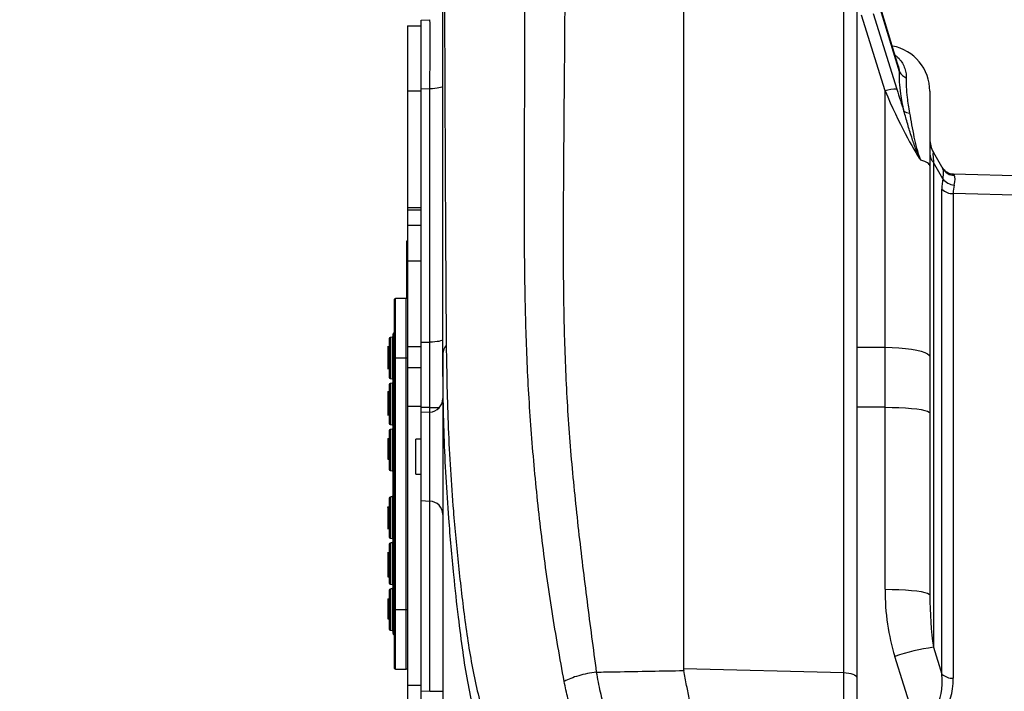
# Model space of a CAD drawing. Extents: x 0 to 8410, y 0 to 5940.
# Tile 112 of 210: x 6516 to 6880, y 2335 to 2583. Entities that reach past the tile are written whole.
import ezdxf

# ---------------------------------------------------------------- set-up
doc = ezdxf.new("R2010")
doc.units = 0
doc.header["$LTSCALE"] = 10
doc.layers.get('0').update_dxf_attribs({"linetype": 'CONTINUOUS'})
doc.styles.add('SLDTEXTSTYLE0', font='TXT', dxfattribs={"width": 0.605})
doc.dimstyles.new('SLDDIMSTYLE1', dxfattribs={"dimtxt": 50, "dimasz": 50, "dimexe": 0, "dimexo": 0.0625, "dimgap": 12.5, "dimtad": 1, "dimdec": 1, "dimrnd": 1e-09, "dimzin": 12, "dimtxsty": 'SLDTEXTSTYLE0', "dimsah": 1, "dimcen": 0.09, "dimazin": 3, "dimtfac": 1, "dimtofl": 0, "dimtmove": 0, "dimatfit": 3, "dimtolj": 1, "dimtzin": 12})

# ---------------------------------------------------------------- blocks, each defined once
blk = doc.blocks.new('_D_6')
at = {"color": 7, "linetype": 'CONTINUOUS'}
for p, q in [((6267.77, 2658.22), (6267.77, 1577.39)), ((7797.78, 2658.22), (7797.78, 1577.39)), ((6267.77, 1592.39), (7797.78, 1592.39))]:
    blk.add_line(p, q, dxfattribs=at)
for points in [[(6267.77, 1592.39), (6317.77, 1584.89), (6317.77, 1599.89)], [(7797.78, 1592.39), (7747.78, 1599.89), (7747.78, 1584.89)]]:
    blk.add_solid(points, dxfattribs=at)
at = {"color": 7, "linetype": 'CONTINUOUS', "insert": (6956.39, 1656.84), "char_height": 50, "attachment_point": 1, "rotation": 360, "style": 'SLDTEXTSTYLE0'}
blk.add_mtext('1530', dxfattribs=at)
blk = doc.blocks.new('_D_9')
at = {"color": 7, "linetype": 'CONTINUOUS'}
for p, q in [((6664.78, 2211.09), (6664.78, 2163.24)), ((7032.78, 2190.57), (7032.78, 2163.24)), ((6664.78, 2178.24), (6305.34, 2178.24)), ((7032.78, 2178.24), (6664.78, 2178.24))]:
    blk.add_line(p, q, dxfattribs=at)
for points in [[(6664.78, 2178.24), (6714.78, 2170.74), (6714.78, 2185.74)], [(7032.78, 2178.24), (6982.78, 2185.74), (6982.78, 2170.74)]]:
    blk.add_solid(points, dxfattribs=at)
at = {"color": 7, "linetype": 'CONTINUOUS', "char_height": 50, "attachment_point": 1, "style": 'SLDTEXTSTYLE0'}
for s, insert in [('368', (6305.34, 2396.17)), ('(4x M10', (6305.34, 2319.43)), ('view E-E)', (6305.34, 2242.7))]:
    blk.add_mtext(s, dxfattribs=dict(at, insert=insert))

msp = doc.modelspace()

# ---------------------------------------------------------------- linework, layer by layer
at = {"color": 8, "linetype": 'CONTINUOUS'}
for p, q in [((6820.95, 2341.55), (6820.95, 2693.15)), ((6841.63, 2563.53), (6831.85, 2595.42)), ((6836.22, 2556.48), (6827.49, 2584.49)), ((6831.85, 2585.16), (6840.58, 2557.15)), ((6659.78, 2556.59), (6664.78, 2556.59)), ((6668.04, 2557.29), (6664.78, 2557.12)), ((6668.04, 2463.65), (6668.04, 2557.29)), ((6836.22, 2461.76), (6836.22, 2556.48)), ((6854.12, 2530.11), (6854.12, 2350.89)), ((6857.61, 2524.06), (6854.12, 2530.11)), ((6857.24, 2341.02), (6857.24, 2520.16)), ((6861.44, 2518.57), (6861.44, 2339.43)), ((7032.78, 2514.08), (6861.44, 2518.57)), ((6659.78, 2513.4), (6664.78, 2513.4)), ((6659.78, 2512.56), (6664.78, 2512.56)), ((6659.78, 2506.89), (6664.78, 2506.89)), ((6659.78, 2493.71), (6664.78, 2493.71)), ((6655.28, 2457.81), (6655.28, 2479.81)), ((6654.62, 2457.81), (6654.62, 2466.96)), ((6654.83, 2457.81), (6654.83, 2467.17)), ((6653.37, 2465.4), (6653.37, 2457.81)), ((6654.08, 2465.56), (6654.08, 2457.81)), ((6664.78, 2463.63), (6668.04, 2463.65)), ((6659.78, 2462.01), (6664.78, 2462.01)), ((6825.78, 2461.81), (6836.22, 2461.76)), ((6653.37, 2457.81), (6653.37, 2450.23)), ((6654.08, 2457.81), (6654.08, 2450.07)), ((6654.48, 2457.81), (6654.62, 2457.81)), ((6654.62, 2457.81), (6654.83, 2457.81)), ((6654.62, 2364.81), (6654.62, 2457.81)), ((6654.83, 2364.81), (6654.83, 2457.81)), ((6654.83, 2457.81), (6654.98, 2457.81)), ((6654.98, 2457.81), (6655.28, 2457.81)), ((6655.28, 2364.81), (6655.28, 2457.81)), ((6655.28, 2457.81), (6659.28, 2457.81)), ((6659.28, 2457.81), (6659.78, 2457.81)), ((6659.78, 2454.31), (6664.78, 2454.31)), ((6653.37, 2448.4), (6653.37, 2440.81)), ((6654.08, 2448.56), (6654.08, 2440.81)), ((6653.37, 2440.81), (6653.37, 2433.23)), ((6654.08, 2440.81), (6654.08, 2433.07)), ((6659.78, 2439.95), (6664.78, 2439.95)), ((6668.04, 2439.55), (6664.78, 2439.54)), ((6668.04, 2439.55), (6671.6, 2439.55)), ((6668.04, 2437.79), (6668.04, 2439.55)), ((6668.04, 2421.35), (6668.04, 2437.79)), ((6836.22, 2439.59), (6825.78, 2439.64)), ((6836.22, 2372.34), (6836.22, 2439.59)), ((6653.37, 2431.4), (6653.37, 2423.81)), ((6654.08, 2431.56), (6654.08, 2423.81)), ((6653.37, 2423.81), (6653.37, 2416.23)), ((6654.08, 2423.81), (6654.08, 2416.07)), ((6668.04, 2404.92), (6668.04, 2421.35)), ((6653.37, 2406.4), (6653.37, 2398.81)), ((6654.08, 2406.56), (6654.08, 2398.81)), ((6668.04, 2334.63), (6668.04, 2404.92)), ((6653.37, 2398.81), (6653.37, 2391.23)), ((6654.08, 2398.81), (6654.08, 2391.07)), ((6653.37, 2389.4), (6653.37, 2381.81)), ((6654.08, 2389.56), (6654.08, 2381.81)), ((6652.48, 2380.66), (6652.98, 2380.66)), ((6653.37, 2381.81), (6653.37, 2374.23)), ((6654.08, 2381.81), (6654.08, 2374.07)), ((6653.37, 2372.4), (6653.37, 2364.81)), ((6654.08, 2372.56), (6654.08, 2364.81)), ((6653.37, 2364.81), (6653.37, 2357.23)), ((6654.08, 2364.81), (6654.08, 2357.07)), ((6654.48, 2364.81), (6654.62, 2364.81)), ((6654.62, 2364.81), (6654.83, 2364.81)), ((6654.62, 2355.67), (6654.62, 2364.81)), ((6654.83, 2364.81), (6654.98, 2364.81)), ((6654.83, 2355.46), (6654.83, 2364.81)), ((6654.98, 2364.81), (6655.28, 2364.81)), ((6655.28, 2342.81), (6655.28, 2364.81)), ((6655.28, 2364.81), (6659.28, 2364.81)), ((6659.28, 2364.81), (6659.78, 2364.81)), ((6854.12, 2350.89), (6857.24, 2341.02)), ((6847.1, 2324.6), (6839.84, 2347.55)), ((6761.78, 2343.1), (6820.95, 2341.55)), ((6659.78, 2336.94), (6664.78, 2336.94)), ((6664.78, 2334.8), (6668.04, 2334.63)), ((6668.04, 2334.63), (6672.78, 2334.63))]:
    msp.add_line(p, q, dxfattribs=at)
at = {"color": 7, "linetype": 'CONTINUOUS'}
for p, q in [((6825.78, 2695.1), (6825.78, 2339.68)), ((6761.78, 2664.48), (6761.78, 2343.1)), ((6840.89, 2566.67), (6832.13, 2595.21)), ((6659.78, 2580.58), (6664.78, 2580.58)), ((6659.78, 2580.58), (6659.78, 2556.59)), ((6664.78, 2582.65), (6668.04, 2582.82)), ((6664.78, 2557.12), (6664.78, 2582.65)), ((6659.78, 2556.59), (6659.78, 2513.4)), ((6664.78, 2463.63), (6664.78, 2557.12)), ((6852.78, 2556.39), (6852.78, 2528.83)), ((6854.12, 2533.75), (6857.61, 2527.69)), ((6852.78, 2528.83), (6852.78, 2458.35)), ((6861.44, 2525.84), (7032.78, 2521.35)), ((6659.78, 2513.4), (6659.78, 2512.56)), ((6659.48, 2501.06), (6659.78, 2501.06)), ((6659.48, 2479.73), (6659.48, 2501.06)), ((6654.98, 2457.81), (6654.98, 2479.51)), ((6659.28, 2479.81), (6655.28, 2479.81)), ((6659.78, 2479.61), (6659.28, 2479.81)), ((6659.28, 2457.81), (6659.28, 2479.81)), ((6852.78, 2472.46), (6852.78, 2472.46)), ((6654.83, 2467.17), (6654.62, 2466.96)), ((6659.83, 2468.88), (6659.78, 2468.91)), ((6652.98, 2464.91), (6652.98, 2457.81)), ((6654.08, 2465.56), (6653.37, 2465.4)), ((6654.48, 2457.81), (6654.48, 2466.6)), ((6664.78, 2439.54), (6664.78, 2463.63)), ((6652.98, 2461.87), (6652.41, 2461.87)), ((6652.48, 2461.02), (6652.98, 2461.02)), ((6652.48, 2461.02), (6652.48, 2460.36)), ((6652.48, 2460.36), (6652.98, 2460.36)), ((6659.78, 2462.01), (6659.78, 2454.31)), ((6652.98, 2459.34), (6652.41, 2459.34)), ((6652.48, 2458.08), (6652.98, 2458.08)), ((6652.98, 2457.81), (6652.98, 2450.71)), ((6654.48, 2364.81), (6654.48, 2457.81)), ((6654.98, 2364.81), (6654.98, 2457.81)), ((6659.28, 2364.81), (6659.28, 2457.81)), ((6672.78, 2459.42), (6672.78, 2296.56)), ((6852.78, 2458.35), (6852.78, 2437.52)), ((6652.41, 2453.91), (6652.98, 2453.91)), ((6652.48, 2454.37), (6652.98, 2454.37)), ((6659.78, 2454.31), (6659.78, 2439.95)), ((6653.37, 2450.23), (6654.08, 2450.07)), ((6652.48, 2445.37), (6652.98, 2445.37)), ((6652.48, 2445.37), (6652.48, 2444.57)), ((6652.98, 2447.91), (6652.98, 2440.81)), ((6654.08, 2448.56), (6653.37, 2448.4)), ((6652.98, 2442.42), (6652.41, 2442.42)), ((6652.48, 2444.57), (6652.98, 2444.57)), ((6652.48, 2444.57), (6652.48, 2442.83)), ((6652.48, 2442.83), (6652.98, 2442.83)), ((6652.48, 2442.83), (6652.48, 2442.57)), ((6652.48, 2441.17), (6652.98, 2441.17)), ((6652.98, 2440.81), (6652.98, 2433.71)), ((6659.78, 2439.95), (6659.78, 2336.94)), ((6664.78, 2437.61), (6664.78, 2439.54)), ((6668.04, 2437.79), (6664.78, 2437.61)), ((6652.41, 2436.76), (6652.98, 2436.76)), ((6652.48, 2437.24), (6652.98, 2437.24)), ((6664.78, 2421.35), (6664.78, 2437.61)), ((6852.78, 2437.52), (6852.78, 2370.26)), ((6652.98, 2430.91), (6652.98, 2423.81)), ((6653.37, 2433.23), (6654.08, 2433.07)), ((6654.08, 2431.56), (6653.37, 2431.4)), ((6652.48, 2428.11), (6652.98, 2428.11)), ((6652.48, 2428.11), (6652.48, 2424.33)), ((6664.78, 2427.85), (6662.78, 2427.85)), ((6662.78, 2421.35), (6662.78, 2427.85)), ((6652.48, 2424.33), (6652.98, 2424.33)), ((6652.48, 2424.33), (6652.48, 2423.53)), ((6652.48, 2423.53), (6652.98, 2423.53)), ((6652.48, 2423.53), (6652.48, 2422.88)), ((6652.98, 2423.81), (6652.98, 2416.71)), ((6652.48, 2422.88), (6652.48, 2421.2)), ((6652.48, 2422.88), (6652.98, 2422.88)), ((6652.48, 2421.2), (6652.98, 2421.2)), ((6652.48, 2421.2), (6652.48, 2420.63)), ((6652.48, 2420.63), (6652.98, 2420.63)), ((6652.48, 2420.63), (6652.48, 2420.37)), ((6652.48, 2420.37), (6652.98, 2420.37)), ((6662.78, 2414.85), (6662.78, 2421.35)), ((6664.78, 2405.09), (6664.78, 2421.35)), ((6653.37, 2416.23), (6654.08, 2416.07)), ((6662.78, 2414.85), (6664.78, 2414.85)), ((6652.98, 2405.91), (6652.98, 2398.81)), ((6654.08, 2406.56), (6653.37, 2406.4)), ((6664.78, 2405.09), (6668.04, 2404.92)), ((6664.78, 2334.8), (6664.78, 2405.09)), ((6652.98, 2402.67), (6652.41, 2402.67)), ((6652.48, 2401.75), (6652.98, 2401.75)), ((6652.98, 2399.88), (6652.41, 2399.88)), ((6652.48, 2398.89), (6652.98, 2398.89)), ((6652.98, 2398.81), (6652.98, 2391.71)), ((6652.41, 2394.77), (6652.98, 2394.77)), ((6652.48, 2395.24), (6652.98, 2395.24)), ((6653.37, 2391.23), (6654.08, 2391.07)), ((6652.98, 2388.91), (6652.98, 2381.81)), ((6654.08, 2389.56), (6653.37, 2389.4)), ((6652.98, 2385.86), (6652.41, 2385.86)), ((6652.48, 2384.83), (6652.98, 2384.83)), ((6652.48, 2380.64), (6652.98, 2380.64)), ((6652.48, 2380.64), (6652.48, 2379.84)), ((6652.48, 2379.84), (6652.98, 2379.84)), ((6652.48, 2379.84), (6652.48, 2376.9)), ((6652.98, 2381.81), (6652.98, 2374.71)), ((6652.48, 2376.9), (6652.98, 2376.9)), ((6653.37, 2374.23), (6654.08, 2374.07)), ((6654.08, 2372.56), (6653.37, 2372.4)), ((6652.48, 2368.86), (6652.98, 2368.86)), ((6652.48, 2368.86), (6652.48, 2361.97)), ((6652.98, 2371.91), (6652.98, 2364.81)), ((6652.48, 2361.97), (6652.98, 2361.97)), ((6652.48, 2361.97), (6652.48, 2361.4)), ((6652.48, 2361.4), (6652.98, 2361.4)), ((6652.98, 2364.81), (6652.98, 2357.71)), ((6654.48, 2356.02), (6654.48, 2364.81)), ((6654.98, 2343.11), (6654.98, 2364.81)), ((6659.28, 2342.81), (6659.28, 2364.81)), ((6653.37, 2357.23), (6654.08, 2357.07)), ((6654.62, 2355.67), (6654.83, 2355.46)), ((6655.28, 2342.81), (6659.28, 2342.81)), ((6659.28, 2342.81), (6659.78, 2343.01)), ((6825.78, 2339.68), (6825.78, 2317.16)), ((6664.78, 2294.85), (6664.78, 2334.8))]:
    msp.add_line(p, q, dxfattribs=at)
at = {"color": 8, "linetype": 'CONTINUOUS', "flags": 128}
for points in [[(6672.78, 2558.3), (6672.69, 2558.11), (6672.42, 2557.92), (6671.99, 2557.76), (6671.4, 2557.61), (6670.69, 2557.48), (6669.87, 2557.38), (6668.98, 2557.32), (6668.04, 2557.29)], [(6852.78, 2528.83), (6852.72, 2529.1), (6852.56, 2529.37), (6852.3, 2529.63), (6851.93, 2529.89), (6851.47, 2530.15), (6850.9, 2530.39), (6850.24, 2530.63), (6849.49, 2530.85)], [(6672.78, 2464.65), (6672.69, 2464.46), (6672.42, 2464.28), (6671.99, 2464.11), (6671.4, 2463.96), (6670.69, 2463.84), (6669.87, 2463.74), (6668.98, 2463.68), (6668.04, 2463.65)], [(6836.22, 2461.76), (6838.83, 2461.71), (6841.37, 2461.57), (6843.77, 2461.36), (6845.98, 2461.08), (6847.95, 2460.73), (6849.63, 2460.33), (6850.98, 2459.87), (6851.97, 2459.39), (6852.57, 2458.87), (6852.78, 2458.35)], [(6836.22, 2439.59), (6838.83, 2439.56), (6841.37, 2439.48), (6843.77, 2439.35), (6845.98, 2439.18), (6847.95, 2438.97), (6849.63, 2438.72), (6850.98, 2438.45), (6851.97, 2438.15), (6852.57, 2437.84), (6852.78, 2437.52)], [(6836.22, 2372.34), (6838.83, 2372.3), (6841.37, 2372.22), (6843.77, 2372.09), (6845.98, 2371.92), (6847.95, 2371.71), (6849.63, 2371.46), (6850.98, 2371.19), (6851.97, 2370.89), (6852.57, 2370.58), (6852.78, 2370.26)], [(6820.95, 2341.55), (6821.9, 2341.51), (6822.81, 2341.39), (6823.64, 2341.22), (6824.37, 2340.98), (6824.97, 2340.7), (6825.41, 2340.38), (6825.68, 2340.04), (6825.78, 2339.68)]]:
    msp.add_lwpolyline(points, dxfattribs=at)
at = {"color": 7, "linetype": 'CONTINUOUS'}
for centre, radius, start, end in [((6835.78, 2556.39), 17, 0, 79.3533), ((6862.78, 2538.75), 10, 180, 210), ((6861.57, 2530.84), 5, 210, 268.5), ((6655.28, 2479.51), 0.3, 90, 180), ((6654.98, 2466.6), 0.5, 135, 180), ((6654.48, 2467.52), 0.5, 315, 0), ((6653.48, 2464.91), 0.5, 102.5, 180), ((6653.98, 2466.05), 0.5, 282.5, 0), ((6653.48, 2450.71), 0.5, 180, 257.5), ((6653.98, 2449.58), 0.5, 0, 77.5), ((6653.98, 2449.05), 0.5, 282.5, 0), ((6653.48, 2447.91), 0.5, 102.5, 180), ((6667.78, 2442.78), 5, 273, 0), ((6653.48, 2433.71), 0.5, 180, 257.5), ((6653.48, 2430.91), 0.5, 102.5, 180), ((6653.98, 2432.58), 0.5, 0, 77.5), ((6653.98, 2432.05), 0.5, 282.5, 0), ((6653.48, 2416.71), 0.5, 180, 257.5), ((6653.98, 2415.58), 0.5, 0, 77.5), ((6653.48, 2405.91), 0.5, 102.5, 180), ((6653.98, 2407.05), 0.5, 282.5, 0), ((6667.78, 2399.93), 5, 0, 87), ((6653.48, 2391.71), 0.5, 180, 257.5), ((6653.98, 2390.58), 0.5, 0, 77.5), ((6653.48, 2388.91), 0.5, 102.5, 180), ((6653.98, 2390.05), 0.5, 282.5, 0), ((6653.48, 2374.71), 0.5, 180, 257.5), ((6653.48, 2371.91), 0.5, 102.5, 180), ((6653.98, 2373.58), 0.5, 0, 77.5), ((6653.98, 2373.05), 0.5, 282.5, 0), ((6653.48, 2357.71), 0.5, 180, 257.5), ((6653.98, 2356.58), 0.5, 0, 77.5), ((6654.98, 2356.02), 0.5, 180, 225), ((6654.48, 2355.1), 0.5, 0, 45), ((6655.28, 2343.11), 0.3, 180, 270)]:
    msp.add_arc(centre, radius, start, end, dxfattribs=at)
at = {"color": 8, "linetype": 'CONTINUOUS'}
for centre, radius, start, end in [((6846.44, 2566.49), 5.65, 211.6437, 245.4344), ((6840.1, 2545.83), 11.33, 87.5467, 110.0181), ((6845.48, 2552.35), 4.03, 235.7262, 266.8195), ((6857.53, 2533.42), 4.75, 181.53, 224.1377), ((6861.75, 2530.12), 4.8, 210.3806, 270.5888), ((6862.26, 2527.39), 5.72, 215.6038, 265.3657), ((6861.26, 2524.44), 5.87, 226.794, 271.7327), ((6677.39, 2459.26), 4.62, 136.0725, 177.9996), ((6864.17, 2275.69), 75.86, 97.6136, 108.705), ((6861.26, 2345.3), 5.87, 226.7926, 271.7341)]:
    msp.add_arc(centre, radius, start, end, dxfattribs=at)
for centre, major_axis, ratio, start_param, end_param in [((6667.78, 2550.77), (0.26, 32.06), 0.006639, 4.917484, 6.283588), ((6835.78, 2568.9), (-16.49, 40.41), 0.101845, 1.841496, 2.754175), ((6840.27, 2570.58), (-11.51, 40.73), 0.083188, 1.883212, 2.104823), ((6862.78, 2478.75), (-8.76, 55.1), 0.024287, 6.219879, 6.649576), ((6846.92, 2506.21), (10.37, 21.8), 0.160178, 5.743625, 6.173322), ((6876.23, 2505.45), (-14.79, 20.39), 0.001944, 6.281696, 6.507194), ((6846.92, 2506.21), (14.62, 19.38), 0.22039, 5.784072, 6.213769), ((6871.9, 2503.85), (-11.22, 24.89), 0.379268, 0.474236, 0.699734), ((6876.23, 2505.45), (-12.2, 19.57), 0.427591, 0.380139, 0.605636), ((6667.78, 2439.52), (0.03, 120), 0.002181, 4.71268, 4.914859), ((6835.78, 2405.45), (0.07, 280), 0.00157, 4.834624, 4.914882), ((6863.22, 2373.35), (0.78, 49.86), 0.541336, 1.599582, 2.123181), ((6862.78, 2371.28), (0.28, 39.04), 0.256034, 1.598606, 2.122205), ((6820.78, 2367.83), (-0.13, 70.03), 0.001932, 3.970838, 4.327761), ((6835.77, 2356.91), (-15.98, 31.51), 0.459058, 2.859594, 3.970199), ((6835.64, 2353.73), (-19, 29.67), 0.587911, 2.773609, 3.884213)]:
    msp.add_ellipse(centre, major_axis=major_axis, ratio=ratio, start_param=start_param, end_param=end_param, dxfattribs=at)
at = {"color": 7, "linetype": 'CONTINUOUS'}
msp.add_ellipse((7764.66, 2343.11), major_axis=(1002.88, 0.01), ratio=0.064723, start_param=3.141592, end_param=3.154017, dxfattribs=at)
at = {"color": 8, "linetype": 'CONTINUOUS'}
for points, knots in [([(6718.17, 2638.32), (6718.14, 2632.68), (6717.99, 2603.72), (6717.71, 2566.01), (6717.37, 2525.2), (6717.22, 2498.96), (6717.45, 2472.73), (6718.31, 2446.48), (6720.16, 2420.23), (6722.86, 2394.01), (6726.07, 2367.85), (6728.37, 2350.42), (6729.52, 2341.71)], [0, 0, 0, 0, 0.056868, 0.292238, 0.380478, 0.468728, 0.556957, 0.645169, 0.733846, 0.822549, 0.911282, 1, 1, 1, 1]), ([(6673.31, 2630.89), (6673.39, 2603.77), (6673.52, 2562.13), (6673.75, 2513.26), (6673.92, 2484.25), (6674.02, 2469.73), (6674.06, 2462.47)], [0, 0, 0, 0, 0.482954, 0.741477, 0.870738, 1, 1, 1, 1]), ([(6717.65, 2338.28), (6716.11, 2346.85), (6713.03, 2363.99), (6709.42, 2390.17), (6706.57, 2416.52), (6704.54, 2442.87), (6703.41, 2469.16), (6702.98, 2495.44), (6702.97, 2521.74), (6703.11, 2562.52), (6703.19, 2599.96), (6703.25, 2628.67), (6703.27, 2634.13)], [0, 0, 0, 0, 0.089161, 0.178371, 0.267595, 0.356776, 0.445232, 0.533707, 0.622205, 0.710691, 0.944977, 1, 1, 1, 1]), ([(6839.95, 2569.73), (6840.31, 2569.44), (6841.28, 2568.67), (6842.44, 2567.17), (6843.4, 2565.31), (6844.02, 2563.34), (6844.07, 2562.02), (6844.09, 2561.35)], [0, 0, 0, 0, 0.130748, 0.347703, 0.568837, 0.782744, 1, 1, 1, 1]), ([(6841.63, 2563.53), (6841.48, 2564.34), (6841.3, 2565.39), (6840.95, 2566.42), (6840.87, 2566.66)], [0, 0, 0, 0, 0.77386, 1, 1, 1, 1]), ([(6843.21, 2549.02), (6842.98, 2550.12), (6842.5, 2552.34), (6841.93, 2555.97), (6841.54, 2559.89), (6841.6, 2562.3), (6841.63, 2563.53)], [0, 0, 0, 0, 0.1951668, 0.3930161, 0.6923165, 1, 1, 1, 1]), ([(6844.09, 2561.35), (6844.07, 2560.28), (6844.02, 2558.09), (6844.31, 2554.6), (6844.73, 2551.31), (6845.08, 2549.33), (6845.26, 2548.33)], [0, 0, 0, 0, 0.300353, 0.607809, 0.802812, 1, 1, 1, 1]), ([(6849.49, 2530.85), (6849.49, 2530.86), (6849.47, 2530.89), (6849.45, 2530.93), (6849.42, 2530.98), (6849.35, 2531.1), (6849.18, 2531.43), (6848.82, 2532.12), (6848.23, 2533.41), (6847.24, 2535.87), (6845.97, 2539.61), (6844.58, 2544.25), (6843.67, 2547.43), (6843.21, 2549.02)], [0, 0, 0, 0, 0.002053, 0.005118, 0.008151, 0.011461, 0.029597, 0.07043, 0.138647, 0.255144, 0.479235, 0.73946, 1, 1, 1, 1]), ([(6845.26, 2548.33), (6845.52, 2546.89), (6846.04, 2544.02), (6846.85, 2539.64), (6847.68, 2536.01), (6848.42, 2533.54), (6848.9, 2532.2), (6849.22, 2531.44), (6849.4, 2531.05), (6849.48, 2530.88), (6849.49, 2530.85)], [0, 0, 0, 0, 0.257102, 0.513824, 0.737752, 0.856033, 0.926331, 0.968891, 0.993472, 1, 1, 1, 1]), ([(6674.06, 2462.47), (6674.24, 2452.27), (6674.59, 2431.87), (6676.32, 2404.7), (6678.52, 2381.01), (6680.51, 2364.03), (6682.43, 2350.53), (6684.19, 2340.69), (6686.32, 2331.32), (6688.95, 2322.57), (6692.13, 2314.61), (6695.89, 2307.35), (6700.21, 2300.93), (6705.12, 2295.35), (6710.66, 2290.68), (6716.84, 2286.88), (6723.58, 2283.91), (6731.31, 2281.61), (6740.17, 2280.11), (6750.19, 2279.37), (6760.84, 2279.24), (6772.08, 2279.48), (6783.78, 2279.88), (6792, 2280.03), (6796.1, 2280.1)], [0, 0, 0, 0, 0.100255, 0.200508, 0.26732, 0.334131, 0.367995, 0.401937, 0.435797, 0.469548, 0.50429, 0.53917, 0.574056, 0.608805, 0.643851, 0.679023, 0.714215, 0.749287, 0.790862, 0.832596, 0.874483, 0.916437, 0.958323, 1, 1, 1, 1]), ([(6792.78, 2268.35), (6789.74, 2268.49), (6783.68, 2268.78), (6774.9, 2269.18), (6766.37, 2269.56), (6758.11, 2269.85), (6750.15, 2270.19), (6742.5, 2270.95), (6735.2, 2272.18), (6727.99, 2274), (6720.98, 2276.56), (6714.24, 2280), (6708.07, 2284.31), (6702.55, 2289.46), (6697.68, 2295.44), (6693.44, 2302.29), (6689.76, 2310.07), (6686.65, 2318.68), (6684.05, 2328.08), (6681.93, 2338.19), (6680.14, 2349.62), (6678.47, 2362.92), (6676.63, 2379.38), (6674.69, 2401.71), (6673.1, 2428.97), (6672.88, 2449.27), (6672.78, 2459.42)], [0, 0, 0, 0, 0.031089, 0.062228, 0.093476, 0.124774, 0.156205, 0.187712, 0.219382, 0.251168, 0.286723, 0.322479, 0.35847, 0.394705, 0.429809, 0.465177, 0.500823, 0.536753, 0.572201, 0.607923, 0.643933, 0.685819, 0.736314, 0.803866, 0.901882, 1, 1, 1, 1]), ([(6729.52, 2341.71), (6728.41, 2341.54), (6726.18, 2341.22), (6722.99, 2340.42), (6720.04, 2339.44), (6718.44, 2338.67), (6717.65, 2338.28)], [0, 0, 0, 0, 0.247511, 0.500001, 0.75249, 1, 1, 1, 1]), ([(6729.52, 2341.71), (6731.89, 2341.76), (6738.66, 2341.89), (6749.41, 2342.09), (6757.81, 2342.24), (6761.83, 2342.3), (6761.85, 2342.3)], [0, 0, 0, 0, 0.220425, 0.627644, 0.997606, 1, 1, 1, 1]), ([(6729.52, 2341.71), (6729.96, 2339.24), (6730.86, 2334.31), (6732.75, 2327.56), (6735.09, 2321.43), (6738.06, 2316.06), (6741.64, 2311.48), (6745.8, 2307.69), (6750.52, 2304.66), (6755.74, 2302.36), (6761.42, 2300.71), (6767.54, 2299.62), (6774.01, 2298.99), (6778.68, 2298.87), (6781.01, 2298.81)], [0, 0, 0, 0, 0.082654, 0.165026, 0.247828, 0.330026, 0.412809, 0.495898, 0.579048, 0.663072, 0.746879, 0.830831, 0.915369, 1, 1, 1, 1]), ([(6778.2, 2296.53), (6775.76, 2296.52), (6770.9, 2296.51), (6763.97, 2296.77), (6757.26, 2297.4), (6750.86, 2298.55), (6744.8, 2300.35), (6739.15, 2302.93), (6734.01, 2306.4), (6729.42, 2310.83), (6725.77, 2315.8), (6722.95, 2321.03), (6720.79, 2326.28), (6718.97, 2332), (6718.09, 2336.18), (6717.65, 2338.28)], [0, 0, 0, 0, 0.080398, 0.160509, 0.240738, 0.321829, 0.404238, 0.487088, 0.571025, 0.655824, 0.741269, 0.805955, 0.870515, 0.934871, 1, 1, 1, 1])]:
    msp.add_open_spline(points, degree=3, knots=knots, dxfattribs=at)
at = {"color": 7, "linetype": 'CONTINUOUS'}
for points, knots in [([(6672.78, 2459.42), (6672.78, 2474.08), (6672.78, 2503.38), (6672.78, 2560.36), (6672.78, 2602.9), (6672.78, 2630.83)], [0, 0, 0, 0, 0.255544, 0.511096, 1, 1, 1, 1]), ([(6659.78, 2512.56), (6659.78, 2511.5), (6659.78, 2509.61), (6659.78, 2507.72), (6659.78, 2506.89)], [0, 0, 0, 0, 0.559995, 1, 1, 1, 1]), ([(6659.78, 2506.89), (6659.78, 2504.42), (6659.78, 2500.01), (6659.78, 2495.63), (6659.78, 2493.71)], [0, 0, 0, 0, 0.559988, 1, 1, 1, 1]), ([(6659.78, 2493.71), (6659.78, 2487.83), (6659.78, 2477.34), (6659.78, 2466.7), (6659.78, 2462.01)], [0, 0, 0, 0, 0.559941, 1, 1, 1, 1]), ([(6652.48, 2461.82), (6652.48, 2461.82), (6652.48, 2461.84), (6652.48, 2461.36), (6652.48, 2461.02)], [0, 0, 0, 0, 0.28567, 1, 1, 1, 1]), ([(6652.48, 2460.41), (6652.48, 2460.37), (6652.48, 2460.22), (6652.48, 2459.83), (6652.48, 2459.51), (6652.48, 2459.34)], [0, 0, 0, 0, 0.12859, 0.542118, 1, 1, 1, 1]), ([(6652.48, 2459.32), (6652.48, 2459.29), (6652.48, 2459.21), (6652.48, 2458.52), (6652.48, 2458.08)], [0, 0, 0, 0, 0.360818, 1, 1, 1, 1]), ([(6652.48, 2458.08), (6652.48, 2457.77), (6652.48, 2457.13), (6652.48, 2456.07), (6652.48, 2455.04), (6652.48, 2454.59), (6652.48, 2454.37)], [0, 0, 0, 0, 0.280801, 0.561115, 0.780613, 1, 1, 1, 1]), ([(6652.48, 2454.37), (6652.48, 2454.23), (6652.48, 2453.97), (6652.48, 2453.93), (6652.48, 2453.92)], [0, 0, 0, 0, 0.506406, 1, 1, 1, 1]), ([(6652.48, 2442.39), (6652.48, 2442.36), (6652.48, 2442.29), (6652.48, 2441.61), (6652.48, 2441.17)], [0, 0, 0, 0, 0.354476, 1, 1, 1, 1]), ([(6652.48, 2441.17), (6652.48, 2440.83), (6652.48, 2440.16), (6652.48, 2439.02), (6652.48, 2437.94), (6652.48, 2437.47), (6652.48, 2437.24)], [0, 0, 0, 0, 0.280733, 0.560869, 0.780402, 1, 1, 1, 1]), ([(6652.48, 2437.24), (6652.48, 2437.03), (6652.48, 2436.74), (6652.48, 2436.8), (6652.48, 2436.82)], [0, 0, 0, 0, 0.739247, 1, 1, 1, 1]), ([(6652.48, 2402.61), (6652.48, 2402.62), (6652.48, 2402.63), (6652.48, 2402.3), (6652.48, 2401.93), (6652.48, 2401.75)], [0, 0, 0, 0, 0.280292, 0.639848, 1, 1, 1, 1]), ([(6652.48, 2401.75), (6652.48, 2401.59), (6652.48, 2401.26), (6652.48, 2400.56), (6652.48, 2400.05), (6652.48, 2399.74)], [0, 0, 0, 0, 0.280998, 0.561772, 1, 1, 1, 1]), ([(6652.48, 2399.87), (6652.48, 2399.87), (6652.48, 2399.93), (6652.48, 2399.62), (6652.48, 2399.17), (6652.48, 2398.89)], [0, 0, 0, 0, 0.042261, 0.414741, 1, 1, 1, 1]), ([(6652.48, 2398.89), (6652.48, 2398.58), (6652.48, 2397.95), (6652.48, 2396.86), (6652.48, 2395.89), (6652.48, 2395.46), (6652.48, 2395.24)], [0, 0, 0, 0, 0.280397, 0.559939, 0.780056, 1, 1, 1, 1]), ([(6652.48, 2395.24), (6652.48, 2395.03), (6652.48, 2394.75), (6652.48, 2394.81), (6652.48, 2394.83)], [0, 0, 0, 0, 0.7421442, 1, 1, 1, 1]), ([(6652.48, 2385.79), (6652.48, 2385.79), (6652.48, 2385.8), (6652.48, 2385.42), (6652.48, 2385.03), (6652.48, 2384.83)], [0, 0, 0, 0, 0.281803, 0.640845, 1, 1, 1, 1]), ([(6652.48, 2384.83), (6652.48, 2384.49), (6652.48, 2383.8), (6652.48, 2382.33), (6652.48, 2381.29), (6652.48, 2380.66)], [0, 0, 0, 0, 0.27914, 0.559082, 1, 1, 1, 1]), ([(6782.33, 2298.82), (6781.42, 2298.9), (6779.58, 2299.05), (6777.33, 2299.73), (6775.31, 2300.82), (6773.53, 2302.45), (6771.95, 2304.58), (6770.56, 2307.2), (6769.3, 2310.25), (6768.14, 2313.72), (6767.03, 2317.64), (6765.98, 2321.94), (6764.96, 2326.56), (6763.95, 2331.48), (6762.92, 2336.71), (6762.21, 2340.43), (6761.85, 2342.3)], [0, 0, 0, 0, 0.063378, 0.127566, 0.1986796, 0.270439, 0.3439973, 0.4181332, 0.4895684, 0.5615064, 0.6350163, 0.7090693, 0.7805089, 0.8524469, 0.9259518, 1, 1, 1, 1]), ([(6659.78, 2336.94), (6659.78, 2334.88), (6659.78, 2330.77), (6659.78, 2324.73), (6659.78, 2318.61), (6659.78, 2312.53), (6659.78, 2308.86), (6659.78, 2307.02)], [0, 0, 0, 0, 0.186762, 0.373572, 0.559876, 0.778903, 1, 1, 1, 1])]:
    msp.add_open_spline(points, degree=3, knots=knots, dxfattribs=at)

# ---------------------------------------------------------------- dimensions: what is measured, and where the dimension line sits
dim = msp.add_linear_dim(base=(7797.78, 1592.39), p1=(6267.77, 2678.22), p2=(7797.78, 2678.22), angle=360, dimstyle='SLDDIMSTYLE1', dxfattribs=at)
dim.commit()
dim.dimension.update_dxf_attribs({"geometry": '_D_6', "text_midpoint": (7032.78, 1592.39), "dimtype": 160})
dim = msp.add_linear_dim(base=(6664.78, 2178.24), p1=(7032.78, 2210.57), p2=(6664.78, 2231.09), text='<>\\P(4x M10 \\Pview E-E)', dimstyle='SLDDIMSTYLE1', dxfattribs=at)
dim.commit()
dim.dimension.update_dxf_attribs({"geometry": '_D_9', "text_midpoint": (6452.28, 2178.24), "dimtype": 160})

doc.saveas('drawing.dxf')
